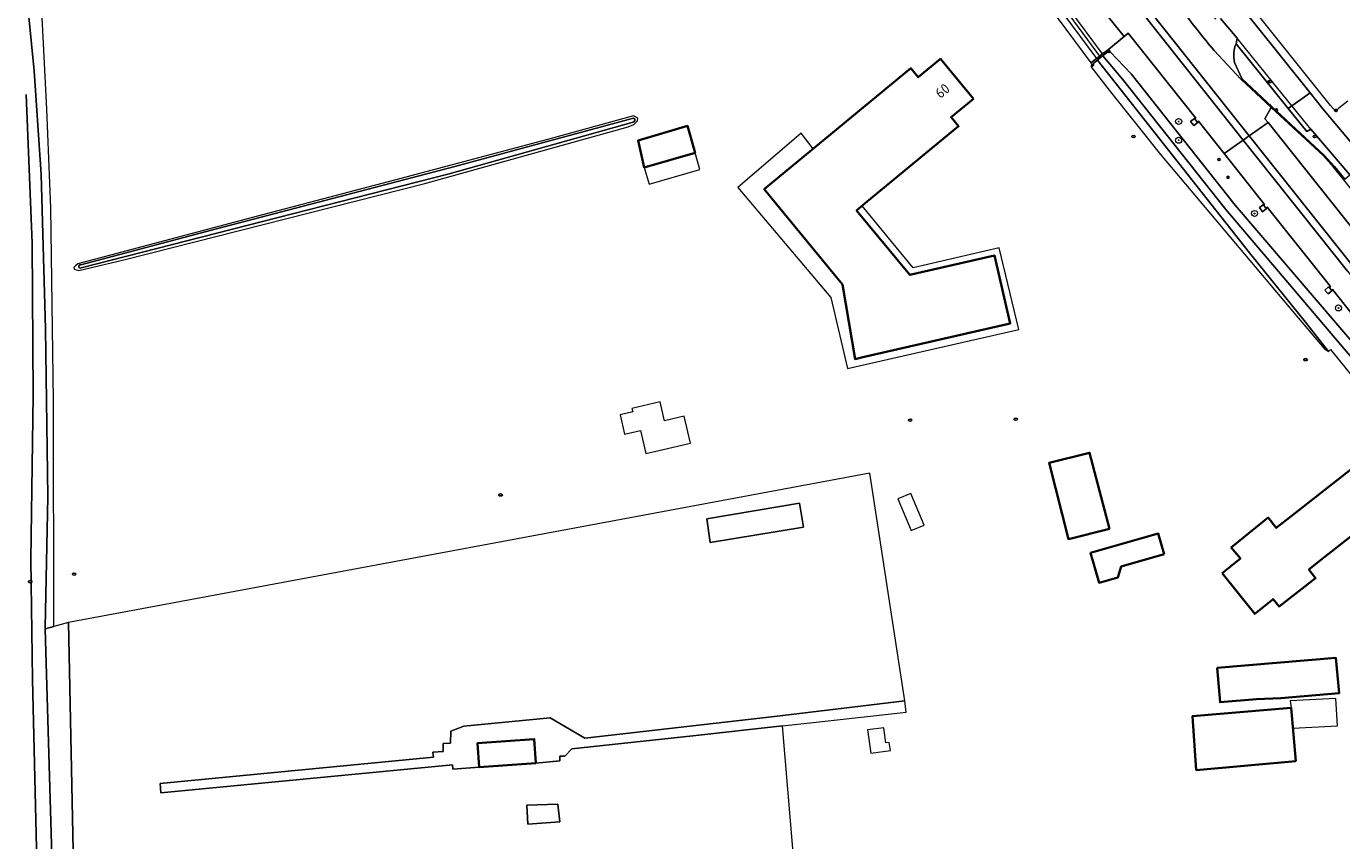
# Model space of a CAD drawing. Header units: metres. Extents: x 152610 to 160096, y 456114 to 462495.
# Tile 21 of 256: x 156049 to 156224, y 458221 to 458329. Entities that reach past the tile are written whole.
import ezdxf
from ezdxf.enums import TextEntityAlignment as Align

# ---------------------------------------------------------------- set-up
doc = ezdxf.new("R2010")
doc.units = ezdxf.units.M
doc.header["$LTSCALE"] = 0.5
doc.layers.get('0').update_dxf_attribs({"linetype": 'CONTINUOUS'})
for name, color, linetype, lineweight in [('B-PV-GR-BOOM-S', 251, 'CONTINUOUS', 25), ('B-PV-GR-GRAS-GV', 251, 'CONTINUOUS', 13), ('B-PV-IE-MEUBILAIR-S', 251, 'CONTINUOUS', 25), ('B-PV-IE-MEUBILAIR_WEGMEUBILAIR-GV', 251, 'CONTINUOUS', 18), ('B-PV-IE-TERREINAFSCHEIDING_KUNSTMATIG_MUUR-GV', 251, 'CONTINUOUS', 18), ('B-PV-KW-KUNSTWERK_DUIKER-G', 251, 'CONTINUOUS', 18), ('B-PV-KW-KUNSTWERK_DUIKER-GV', 251, 'CONTINUOUS', 18), ('B-PV-OG-BEBOUWING-GV', 6, 'CONTINUOUS', 35), ('B-PV-OG-BEBOUWING-T18', 1, 'CONTINUOUS', 18), ('B-PV-OG-BEBOUWING_OVERBOUWING-GV', 251, 'CONTINUOUS', 18), ('B-PV-OG-BEBOUWING_SCHUUR-GV', 251, 'CONTINUOUS', 18), ('B-PV-OG-TERREIN_OEVER-GV', 251, 'CONTINUOUS', 18), ('B-PV-OG-WATER_GREPPEL-GV', 251, 'CONTINUOUS', 18), ('B-PV-OG-WATER_SLOOT-GV', 251, 'CONTINUOUS', 18), ('B-PV-OG-WEG-GV', 251, 'CONTINUOUS', 18), ('B-PV-RI-HWA_GOOT_LIJNGOOT-G', 251, 'CONTINUOUS', 18), ('B-PV-VH-GESLOTENVERHARDING-GV', 251, 'CONTINUOUS', 18), ('B-PV-VH-GESLOTENVERHARDING_ASFALT-GV', 251, 'CONTINUOUS', 18), ('B-PV-VH-GESLOTENVERHARDING_BETON-GV', 251, 'CONTINUOUS', 18), ('B-PV-VH-ONVERHARD-GV', 251, 'CONTINUOUS', 18), ('B-PV-VH-ONVERHARD_ZAND-GV', 251, 'CONTINUOUS', 18), ('B-PV-VH-OPENVERHARDING_BETONSTRAATSTEEN-GV', 251, 'CONTINUOUS', 18), ('B-PV-VH-OPENVERHARDING_STRAATBAKSTEEN-GV', 251, 'CONTINUOUS', 18), ('B-PV-VH-OPENVERHARDING_TEGEL-GV', 251, 'CONTINUOUS', 18)]:
    doc.layers.add(name, color=color, linetype=linetype, lineweight=lineweight)
doc.styles.add('NLCS-ISO', font='NLCS-ISO.ttf')
doc.styles.add('NLCS-ISO-M750-T18', font='NLCS-ISO.ttf', dxfattribs={"height": 1.35})

# ---------------------------------------------------------------- blocks, each defined once
blk = doc.blocks.new('SIE-MEUBILAIR_BORD_VERKEER-SO')
blk.add_lwpolyline([(-0.5625, -0.5625), (0.5625, -0.5625), (0.5625, 0.5625), (-0.5625, 0.5625)], close=True)
at = {"style": 'NLCS-ISO'}
blk.add_text('vb', height=0.75, dxfattribs=at).set_placement((0, 0), align=Align.MIDDLE_CENTER)
blk = doc.blocks.new('SIE-MEUBILAIR_PAAL_LICHTMAST-SO')
for points in [[(-0.62, 0), (-1, 0)], [(-0.71, 0.71), (-0.44, 0.44)], [(0, 1), (0, 0.62)], [(0.44, 0.44), (0.71, 0.71)], [(1, 0), (0.62, 0)], [(-0.71, -0.71), (-0.44, -0.44)], [(0, -0.62), (0, -1)], [(0.44, -0.44), (0.71, -0.71)]]:
    blk.add_lwpolyline(points)
blk.add_circle((0, 0), 0.5)
blk = doc.blocks.new('SIE-MEUBILAIR_PAAL_VERKEERSBORD-SO')
blk.add_circle((0, 0), 0.75)
at = {"style": 'NLCS-ISO'}
blk.add_text('vb', height=0.75, dxfattribs=at).set_placement((0, 0.07), align=Align.MIDDLE_CENTER)
blk = doc.blocks.new('SIE-MEUBILAIR_PAAL_HECTOMETER-SO')
blk.add_circle((0, 0), 0.75)
at = {"style": 'NLCS-ISO'}
blk.add_text('hm', height=0.75, dxfattribs=at).set_placement((0.16, 0.07), align=Align.MIDDLE_CENTER)
blk = doc.blocks.new('SIE-MEUBILAIR_PUT_RIOOLPUT-SO')
blk.add_ellipse((0, 0), major_axis=(1.25, 0), ratio=0.54)
blk = doc.blocks.new('SIE-MEUBILAIR_PUT_KOLK-SO')
blk.add_ellipse((0, 0), major_axis=(1.25, 0), ratio=0.54)
at = {"style": 'NLCS-ISO'}
blk.add_text('klk', height=0.75, dxfattribs=at).set_placement((0.03, 0), align=Align.MIDDLE_CENTER)
blk = doc.blocks.new('SGR-BOOM_GBKN-SO')
at = {"linetype": 'ByBlock', "lineweight": 18}
h = blk.add_hatch(color=0, dxfattribs=at)
h.dxf.hatch_style = 1
edge = h.paths.add_edge_path()
edge.add_arc((0, 0), 0.25, 0, 360)
at = {"color": 0, "linetype": 'ByBlock', "lineweight": 18}
for radius in [2, 0.25]:
    blk.add_circle((0, 0), radius, dxfattribs=at)
at = {"color": 0, "linetype": 'ByBlock', "lineweight": 18, "style": 'NLCS-ISO'}
blk.add_attdef('SOORT', (2.5, 0), '', height=1.5, dxfattribs=at)

msp = doc.modelspace()

# ---------------------------------------------------------------- linework, layer by layer
at = {"layer": 'B-PV-GR-GRAS-GV', "flags": 128}
for points in [[(156051.547, 458248.689), (156052.671, 458248.996), (156052.638, 458279.087), (156052.277, 458304.73), (156051.735, 458317.876), (156051.05, 458331.788), (156048.857, 458347.483), (156046.71, 458356.562), (156043.7, 458367.319), (156031.97, 458410.789), (156032.174, 458412.173), (156033.408, 458413.195), (156029.673, 458412.195), (156031.156, 458407.418), (156035.203, 458392.128), (156040.3, 458372.866), (156046.296, 458351.206), (156048.657, 458337.378), (156050.043, 458322.95), (156050.98, 458309.159), (156051.58, 458288.623), (156051.88, 458266.288), (156051.543, 458248.862)], [(156151.933, 458265.425), (156152.46, 458262.247), (156140.052, 458260.19), (156139.584, 458263.327)], [(156119.739, 458225.386), (156120.034, 458223.03), (156115.763, 458222.736), (156115.616, 458225.239)]]:
    msp.add_lwpolyline(points, close=True, dxfattribs=at)
for points in [[(156152.16, 458206.316), (156149.663, 458235.781), (156137.741, 458234.481), (156121.614, 458232.739), (156120.702, 458231.753), (156120.034, 458231.747), (156120.046, 458231.132), (156116.84, 458230.831), (156109.292, 458230.308), (156105.784, 458230.051), (156105.751, 458230.624), (156066.938, 458226.879), (156066.836, 458228.127), (156103.192, 458231.621), (156103.122, 458232.297), (156104.519, 458232.406), (156104.488, 458233.432), (156105.476, 458233.512), (156105.496, 458235.083), (156107.257, 458235.771), (156118.741, 458236.861), (156123.332, 458234.138), (156148.588, 458237.036), (156165.94, 458239.109), (156161.267, 458269.417), (156054.65, 458249.537), (156055.608, 458201.922)], [(156057.228, 457961.535), (156056.955, 458036.873), (156057, 458037.958), (156055.986, 458096.451), (156055.707, 458098.301), (156055.163, 458151.021), (156054.543, 458196.325), (156055.144, 458199.482), (156055.608, 458201.922), (156054.65, 458249.537), (156052.671, 458248.996), (156051.547, 458248.689), (156052.502, 458215.483), (156052.636, 458186.587), (156053.375, 458152.381), (156054.047, 458109.709), (156054.067, 458108.347), (156054.786, 458058.972), (156054.756, 458043.623), (156054.719, 458025.506), (156055.22, 458000), (156055.074, 457988.747), (156054.988, 457975.575), (156055.314, 457956.892)]]:
    msp.add_lwpolyline(points, dxfattribs=at)
at = {"layer": 'B-PV-IE-MEUBILAIR_WEGMEUBILAIR-GV', "flags": 128}
for points in [[(156176.745, 458358.058), (156176.764, 458357.921), (156179.986, 458353.744), (156183.222, 458349.531), (156198.085, 458329.947), (156210.981, 458313.735), (156224.837, 458296.318), (156259.39, 458252.869), (156269.125, 458240.768), (156273.613, 458235.535), (156285.812, 458221.314), (156303.648, 458202.574), (156349.059, 458156.859), (156352.592, 458153.302), (156356.211, 458149.56), (156359.378, 458146.619)], [(156359.378, 458146.619), (156359.373, 458146.464), (156359.992, 458147.107), (156360.031, 458147.268), (156359.749, 458147.579), (156356.841, 458150.318), (156353.067, 458154.215), (156349.76, 458157.544), (156304.393, 458203.208), (156286.632, 458221.864), (156274.391, 458236.118), (156269.874, 458241.378), (156260.147, 458253.466), (156225.656, 458296.865), (156211.783, 458314.301), (156198.849, 458330.555), (156184.017, 458349.986), (156180.669, 458354.417), (156177.559, 458358.414), (156177.492, 458358.524)], [(156224.501, 458308.527), (156223.119, 458310.233), (156221.769, 458311.723), (156214.824, 458318.167), (156210.781, 458321.945), (156210.679, 458321.839), (156214.707, 458318.07), (156221.669, 458311.623), (156222.998, 458310.135), (156224.383, 458308.439)]]:
    msp.add_lwpolyline(points, dxfattribs=at)
at = {"layer": 'B-PV-IE-TERREINAFSCHEIDING_KUNSTMATIG_MUUR-GV', "flags": 128}
msp.add_lwpolyline([(156190.815, 458323.756), (156190.881, 458323.59), (156191.074, 458323.718), (156190.954, 458323.879), (156191.577, 458324.377), (156191.609, 458324.403), (156191.999, 458324.715), (156192.283, 458324.942), (156192.39, 458325.028), (156192.999, 458325.515), (156193.128, 458325.362), (156193.289, 458325.478), (156193.049, 458325.811), (156192.261, 458325.202), (156191.865, 458324.896), (156191.502, 458324.614), (156191.47, 458324.59), (156190.715, 458324.006)], close=True, dxfattribs=at)
at = {"layer": 'B-PV-KW-KUNSTWERK_DUIKER-G', "flags": 128}
msp.add_lwpolyline([(156187.259, 458331.104), (156191.999, 458324.715)], dxfattribs=at)
at = {"layer": 'B-PV-KW-KUNSTWERK_DUIKER-GV', "flags": 128}
msp.add_lwpolyline([(156192.283, 458324.942), (156192.39, 458325.028), (156192.261, 458325.202), (156187.781, 458331.24), (156187.661, 458331.401), (156187.259, 458331.104), (156186.865, 458330.796), (156186.983, 458330.637), (156191.47, 458324.59), (156191.609, 458324.403), (156191.999, 458324.715)], close=True, dxfattribs=at)
at = {"layer": 'B-PV-OG-BEBOUWING-GV', "flags": 128}
for points in [[(156175.068, 458319.231), (156170.686, 458324.544), (156167.725, 458322.11), (156166.738, 458323.306), (156147.227, 458307.196), (156157.629, 458294.515), (156159.33, 458284.6), (156160.35, 458284.834), (156179.967, 458289.339), (156177.895, 458298.368), (156166.611, 458295.801), (156159.521, 458304.385), (156160.67, 458305.334), (156173.094, 458315.591), (156172.106, 458316.788)], [(156138.029, 458312.04), (156137.013, 458315.628), (156130.448, 458313.665), (156131.26, 458310.078)], [(156193.202, 458261.995), (156190.527, 458272.127), (156185.133, 458270.801), (156187.713, 458260.647)], [(156208.176, 458256.094), (156212.514, 458250.702), (156214.953, 458252.665), (156215.749, 458251.675), (156220.61, 458255.467), (156219.713, 458256.611), (156221.664, 458258.142), (156230.074, 458264.741), (156225.746, 458270.256), (156217.336, 458263.657), (156215.385, 458262.126), (156214.305, 458263.503), (156209.389, 458259.547), (156210.599, 458258.044)], [(156200.439, 458258.623), (156199.661, 458261.378), (156190.658, 458258.836), (156191.787, 458254.836), (156194.301, 458255.546), (156194.745, 458257.016)], [(156207.508, 458243.496), (156207.899, 458238.932), (156212.761, 458239.348), (156215.977, 458239.47), (156223.743, 458240.136), (156223.295, 458244.849)], [(156217.988, 458231.098), (156217.344, 458238.179), (156204.214, 458237.064), (156204.734, 458229.902)], [(156116.84, 458230.831), (156116.618, 458234.036), (156109.07, 458233.513), (156109.292, 458230.308)]]:
    msp.add_lwpolyline(points, close=True, dxfattribs=at)
at = {"layer": 'B-PV-OG-BEBOUWING_OVERBOUWING-GV', "flags": 128}
for points in [[(156153.751, 458312.582), (156152.125, 458314.642), (156143.725, 458307.452), (156156.105, 458292.786), (156158.319, 458283.344), (156181.106, 458288.557), (156178.479, 458299.409), (156167.061, 458296.738), (156160.258, 458304.993), (156159.521, 458304.385), (156166.611, 458295.801), (156177.895, 458298.368), (156179.967, 458289.339), (156160.35, 458284.834), (156159.33, 458284.6), (156157.629, 458294.515), (156147.227, 458307.196)], [(156138.648, 458309.836), (156138.029, 458312.04), (156131.26, 458310.078), (156131.908, 458307.858)], [(156133.97, 458276.396), (156133.397, 458278.901), (156129.616, 458278.036), (156129.72, 458277.581), (156128.053, 458277.2), (156128.646, 458274.608), (156130.775, 458275.095), (156131.473, 458272.046), (156137.399, 458273.402), (156136.577, 458276.993)], [(156168.512, 458262.515), (156166.759, 458266.721), (156165.024, 458265.998), (156166.777, 458261.792)], [(156223.519, 458235.815), (156223.309, 458239.419), (156217.237, 458239.108), (156217.344, 458238.179), (156217.59, 458235.469)]]:
    msp.add_lwpolyline(points, close=True, dxfattribs=at)
at = {"layer": 'B-PV-OG-BEBOUWING_SCHUUR-GV', "flags": 128}
for points in [[(156163.396, 458233.535), (156163.128, 458235.552), (156160.988, 458235.267), (156161.402, 458232.157), (156164.022, 458232.507), (156163.877, 458233.599)], [(156120.034, 458223.03), (156119.739, 458225.386), (156115.616, 458225.239), (156115.763, 458222.736)]]:
    msp.add_lwpolyline(points, close=True, dxfattribs=at)
at = {"layer": 'B-PV-OG-TERREIN_OEVER-GV', "flags": 128}
for points in [[(156048.988, 458319.802), (156049.8, 458300.027), (156049.934, 458279.736), (156049.626, 458257.928), (156049.852, 458241.964), (156050.668, 458206.437), (156050.992, 458182.124), (156050.86, 458167.815), (156051.202, 458139.169), (156050.93, 458120.366), (156050.999, 458108.402), (156054.067, 458108.347), (156054.047, 458109.709), (156053.375, 458152.381), (156052.636, 458186.587), (156052.502, 458215.483), (156051.547, 458248.689), (156051.543, 458248.862), (156051.88, 458266.288), (156051.58, 458288.623), (156050.98, 458309.159), (156050.043, 458322.95), (156048.657, 458337.378)], [(156056.259, 458297.15), (156074.351, 458301.946), (156106.064, 458310.245), (156129.635, 458316.633)], [(156129.789, 458316.135), (156105.301, 458309.253), (156084.442, 458303.918), (156056.337, 458296.74)]]:
    msp.add_lwpolyline(points, dxfattribs=at)
for points in [[(156228.557, 458280.618), (156229.515, 458281.385), (156228.918, 458282.859), (156226.996, 458285.12), (156209.917, 458305.066), (156196.086, 458322.551), (156193.289, 458325.478), (156193.128, 458325.362), (156192.999, 458325.515), (156192.39, 458325.028), (156192.283, 458324.942), (156194.911, 458321.845), (156208.645, 458304.485), (156225.917, 458284.211)], [(156191.577, 458324.377), (156190.954, 458323.879), (156191.074, 458323.718), (156190.881, 458323.59), (156190.815, 458323.756), (156190.713, 458323.545), (156193.132, 458320.379), (156199.962, 458311.8), (156217.805, 458290.687), (156221.733, 458286.016), (156222.348, 458285.595), (156219.251, 458289.52), (156211.818, 458298.758)], [(156130.37, 458316.301), (156130.398, 458316.637), (156129.838, 458316.945), (156118.379, 458313.835), (156098.851, 458308.624), (156078.958, 458303.413), (156055.886, 458297.263), (156055.55, 458297.011), (156055.353, 458296.773), (156055.396, 458296.577), (156055.998, 458296.394), (156062.176, 458297.865), (156102.045, 458307.952), (156129.138, 458315.516), (156129.894, 458315.825)]]:
    msp.add_lwpolyline(points, close=True, dxfattribs=at)
at = {"layer": 'B-PV-OG-TERREIN_OEVER-GV'}
for points in [[(156129.635, 458316.633, -1.116839), (156129.789, 458316.135)], [(156056.337, 458296.74, -1.5216336), (156056.259, 458297.15)]]:
    msp.add_lwpolyline(points, format="xyb", dxfattribs=at)
at = {"layer": 'B-PV-OG-WATER_GREPPEL-GV', "flags": 128}
for points in [[(156129.635, 458316.633), (156106.064, 458310.245), (156074.351, 458301.946), (156056.259, 458297.15)], [(156056.337, 458296.74), (156084.442, 458303.918), (156105.301, 458309.253), (156129.789, 458316.135)]]:
    msp.add_lwpolyline(points, dxfattribs=at)
at = {"layer": 'B-PV-OG-WATER_GREPPEL-GV'}
for points in [[(156129.789, 458316.135, 1.116839), (156129.635, 458316.633)], [(156056.259, 458297.15, 1.5216336), (156056.337, 458296.74)]]:
    msp.add_lwpolyline(points, format="xyb", dxfattribs=at)
at = {"layer": 'B-PV-OG-WATER_SLOOT-GV', "flags": 128}
msp.add_lwpolyline([(156227.529, 458279.794), (156228.145, 458280.287), (156228.557, 458280.618), (156225.917, 458284.211), (156208.645, 458304.485), (156194.911, 458321.845), (156192.283, 458324.942), (156191.999, 458324.715), (156191.609, 458324.403), (156191.577, 458324.377), (156211.818, 458298.758), (156219.251, 458289.52), (156222.348, 458285.595), (156222.594, 458285.889)], close=True, dxfattribs=at)
msp.add_lwpolyline([(156041.03, 458108.436), (156050.999, 458108.402), (156050.93, 458120.366), (156051.202, 458139.169), (156050.86, 458167.815), (156050.992, 458182.124), (156050.668, 458206.437), (156049.852, 458241.964), (156049.626, 458257.928), (156049.934, 458279.736), (156049.8, 458300.027), (156048.988, 458319.802)], dxfattribs=at)
at = {"layer": 'B-PV-OG-WEG-GV', "flags": 128}
for points in [[(156229.984, 458284.905), (156222.874, 458293.849), (156222.714, 458293.756), (156222.769, 458293.68), (156222.272, 458293.272), (156221.858, 458293.777), (156222.347, 458294.219), (156222.407, 458294.125), (156222.578, 458294.256), (156214.146, 458304.792), (156214.002, 458304.712), (156214.056, 458304.63), (156213.548, 458304.209), (156213.138, 458304.764), (156213.634, 458305.138), (156213.684, 458305.068), (156213.827, 458305.183), (156208.446, 458311.947), (156205.018, 458316.256), (156204.867, 458316.145), (156204.918, 458316.066), (156204.406, 458315.687), (156203.98, 458316.216), (156204.487, 458316.629), (156204.522, 458316.585), (156204.662, 458316.678), (156195.644, 458327.956), (156195.143, 458327.524), (156193.049, 458325.811), (156193.289, 458325.478), (156196.086, 458322.551), (156209.917, 458305.066), (156226.996, 458285.12)], [(156209.838, 458324.065), (156210.781, 458321.945), (156214.824, 458318.167), (156221.769, 458311.723), (156223.119, 458310.233), (156224.501, 458308.527), (156225.171, 458309.105), (156219.958, 458315.215), (156219.45, 458314.879), (156216.967, 458317.957), (156210.025, 458326.561)]]:
    msp.add_lwpolyline(points, dxfattribs=at)
at = {"layer": 'B-PV-OG-WEG-GV'}
msp.add_lwpolyline([(156210.025, 458326.561, 0.1542813), (156209.838, 458324.065)], format="xyb", dxfattribs=at)
at = {"layer": 'B-PV-RI-HWA_GOOT_LIJNGOOT-G', "flags": 128}
msp.add_lwpolyline([(156220.175, 458314.95), (156214.833, 458321.537), (156210.183, 458327.305)], dxfattribs=at)
at = {"layer": 'B-PV-VH-GESLOTENVERHARDING-GV', "flags": 128}
for points in [[(156207.957, 458329.924), (156210.183, 458327.305), (156210.025, 458326.561), (156216.967, 458317.957), (156219.897, 458320.022), (156212.528, 458329.195), (156210.392, 458331.844), (156189.377, 458357.724), (156182.947, 458368.447), (156180.801, 458371.868), (156164.343, 458396.347), (156161.983, 458394.767), (156176.181, 458373.675), (156179.27, 458368.979), (156183.345, 458362.289), (156184.131, 458360.965), (156186.456, 458357.017), (156186.258, 458356.706), (156186.085, 458356.303), (156197.152, 458342.304), (156200.551, 458338.145), (156201.25, 458337.304), (156205.735, 458331.846), (156207.305, 458329.818)], [(156176.764, 458357.921), (156179.986, 458353.744), (156183.222, 458349.531), (156198.085, 458329.947), (156210.981, 458313.735), (156211.783, 458314.301), (156198.849, 458330.555), (156184.017, 458349.986), (156180.669, 458354.417), (156177.559, 458358.414), (156177.492, 458358.524)], [(156177.492, 458358.524), (156177.559, 458358.414), (156180.669, 458354.417), (156184.017, 458349.986), (156198.849, 458330.555), (156211.783, 458314.301), (156214.279, 458316.061), (156213.863, 458316.583), (156214.707, 458318.07), (156210.679, 458321.839), (156207.103, 458325.647)], [(156224.837, 458296.318), (156210.981, 458313.735), (156208.446, 458311.947), (156213.827, 458305.183), (156213.684, 458305.068), (156214.002, 458304.712), (156214.146, 458304.792), (156222.578, 458294.256), (156222.407, 458294.125), (156222.714, 458293.756), (156222.874, 458293.849), (156229.984, 458284.905)]]:
    msp.add_lwpolyline(points, dxfattribs=at)
at = {"layer": 'B-PV-VH-GESLOTENVERHARDING-GV'}
msp.add_lwpolyline([(156207.103, 458325.647, -0.0146404), (156203.123, 458330.687)], format="xyb", dxfattribs=at)
at = {"layer": 'B-PV-VH-GESLOTENVERHARDING-GV', "flags": 128}
for points in [[(156269.565, 458246.874), (156269.413, 458246.737), (156263.138, 458254.572), (156263.286, 458254.72), (156263.175, 458254.839), (156262.325, 458255.851), (156262.193, 458255.72), (156258.845, 458259.952), (156253.403, 458268.596), (156252.556, 458268.025), (156214.279, 458316.061), (156211.783, 458314.301), (156225.656, 458296.865), (156260.147, 458253.466), (156269.874, 458241.378), (156274.391, 458236.118), (156276.777, 458237.904), (156269.752, 458246.313), (156269.925, 458246.432)], [(156274.391, 458236.118), (156269.874, 458241.378), (156260.147, 458253.466), (156225.656, 458296.865), (156211.783, 458314.301), (156210.981, 458313.735), (156224.837, 458296.318), (156259.39, 458252.869), (156269.125, 458240.768), (156273.613, 458235.535)]]:
    msp.add_lwpolyline(points, close=True, dxfattribs=at)
at = {"layer": 'B-PV-VH-GESLOTENVERHARDING_ASFALT-GV', "flags": 128}
for points in [[(156189.79, 458334.142), (156195.143, 458327.524), (156195.644, 458327.956), (156204.662, 458316.678), (156204.522, 458316.585), (156204.867, 458316.145), (156205.018, 458316.256), (156208.446, 458311.947), (156210.981, 458313.735), (156198.085, 458329.947)], [(156233.362, 458303.593), (156229.297, 458308.716), (156221.587, 458317.918), (156219.897, 458320.022), (156216.967, 458317.957), (156219.45, 458314.879), (156219.958, 458315.215), (156225.171, 458309.105), (156237.245, 458294.022), (156238.745, 458292.01), (156240.045, 458290.276), (156243.824, 458285.405), (156254.922, 458270.983), (156264.922, 458257.882), (156265.75, 458256.798), (156272.123, 458248.642), (156279.086, 458239.792), (156281.44, 458241.767)]]:
    msp.add_lwpolyline(points, dxfattribs=at)
msp.add_lwpolyline([(156253.403, 458268.596), (156243.564, 458284.258), (156242.993, 458285.102), (156242.41, 458285.892), (156239.37, 458289.769), (156238.055, 458291.4), (156236.418, 458293.424), (156234.954, 458295.25), (156226.146, 458306.229), (156224.383, 458308.439), (156222.998, 458310.135), (156221.669, 458311.623), (156214.707, 458318.07), (156213.863, 458316.583), (156214.279, 458316.061), (156252.556, 458268.025)], close=True, dxfattribs=at)
at = {"layer": 'B-PV-VH-GESLOTENVERHARDING_BETON-GV', "flags": 128}
msp.add_lwpolyline([(156224.501, 458308.527), (156223.119, 458310.233), (156221.769, 458311.723), (156214.824, 458318.167), (156210.781, 458321.945), (156210.679, 458321.839), (156214.707, 458318.07), (156221.669, 458311.623), (156222.998, 458310.135), (156224.383, 458308.439)], dxfattribs=at)
at = {"layer": 'B-PV-VH-ONVERHARD-GV', "flags": 128}
for points in [[(156139.584, 458263.327), (156140.052, 458260.19), (156152.46, 458262.247), (156151.933, 458265.425)], [(156165.94, 458239.109), (156148.588, 458237.036), (156123.332, 458234.138), (156118.741, 458236.861), (156107.257, 458235.771), (156105.496, 458235.083), (156105.476, 458233.512), (156104.488, 458233.432), (156104.519, 458232.406), (156103.122, 458232.297), (156103.192, 458231.621), (156066.836, 458228.127), (156066.938, 458226.879), (156105.751, 458230.624), (156105.784, 458230.051), (156109.292, 458230.308), (156109.07, 458233.513), (156116.618, 458234.036), (156116.84, 458230.831), (156120.046, 458231.132), (156120.034, 458231.747), (156120.702, 458231.753), (156121.614, 458232.739), (156137.741, 458234.481), (156149.663, 458235.781), (156154.158, 458236.272), (156166.108, 458237.597)]]:
    msp.add_lwpolyline(points, close=True, dxfattribs=at)
at = {"layer": 'B-PV-VH-ONVERHARD_ZAND-GV', "flags": 128}
msp.add_lwpolyline([(156120.034, 458223.03), (156119.739, 458225.386), (156115.616, 458225.239), (156115.763, 458222.736)], close=True, dxfattribs=at)
at = {"layer": 'B-PV-VH-OPENVERHARDING_BETONSTRAATSTEEN-GV', "flags": 128}
msp.add_lwpolyline([(156188.663, 458331.907), (156187.781, 458331.24), (156187.382, 458330.938), (156186.983, 458330.637), (156186.199, 458330.044), (156190.715, 458324.006), (156191.47, 458324.59), (156191.502, 458324.614), (156191.865, 458324.896), (156192.261, 458325.202), (156193.049, 458325.811), (156195.143, 458327.524), (156189.79, 458334.142)], close=True, dxfattribs=at)
at = {"layer": 'B-PV-VH-OPENVERHARDING_STRAATBAKSTEEN-GV'}
for points in [[(156203.123, 458330.687, 0.0146404), (156207.103, 458325.647)], [(156209.838, 458324.065, -0.1542813), (156210.025, 458326.561)]]:
    msp.add_lwpolyline(points, format="xyb", dxfattribs=at)
at = {"layer": 'B-PV-VH-OPENVERHARDING_STRAATBAKSTEEN-GV', "flags": 128}
for points in [[(156210.025, 458326.561), (156210.183, 458327.305), (156207.957, 458329.924)], [(156207.103, 458325.647), (156210.679, 458321.839), (156210.781, 458321.945), (156209.838, 458324.065)]]:
    msp.add_lwpolyline(points, dxfattribs=at)
at = {"layer": 'B-PV-VH-OPENVERHARDING_TEGEL-GV', "flags": 128}
for points in [[(156156.612, 458408.029), (156156.894, 458407.493), (156162.792, 458398.654), (156164.343, 458396.347), (156180.801, 458371.868), (156182.947, 458368.447), (156189.377, 458357.724), (156210.392, 458331.844), (156212.528, 458329.195), (156219.897, 458320.022), (156221.587, 458317.918), (156229.297, 458308.716), (156233.362, 458303.593)], [(156224.881, 458318.914), (156223.694, 458317.966), (156223.268, 458317.608), (156222.583, 458318.342), (156213.014, 458330.306)]]:
    msp.add_lwpolyline(points, dxfattribs=at)
for points in [[(156204.867, 458316.145), (156204.522, 458316.585), (156204.487, 458316.629), (156203.98, 458316.216), (156204.406, 458315.687), (156204.918, 458316.066)], [(156214.002, 458304.712), (156213.684, 458305.068), (156213.634, 458305.138), (156213.138, 458304.764), (156213.548, 458304.209), (156214.056, 458304.63)], [(156222.714, 458293.756), (156222.407, 458294.125), (156222.347, 458294.219), (156221.858, 458293.777), (156222.272, 458293.272), (156222.769, 458293.68)]]:
    msp.add_lwpolyline(points, close=True, dxfattribs=at)

# ---------------------------------------------------------------- block references
at = {"layer": 'B-PV-GR-BOOM-S', "xscale": 0.2, "yscale": 0.2, "zscale": 0.2}
for p in [(156202.386, 458316.217), (156202.385, 458313.718), (156212.485, 458303.977), (156223.651, 458291.398)]:
    msp.add_blockref('SGR-BOOM_GBKN-SO', p, dxfattribs=at)
at = {"layer": 'B-PV-IE-MEUBILAIR-S', "xscale": 0.2, "yscale": 0.2, "zscale": 0.2}
for name, p in [('SIE-MEUBILAIR_PUT_KOLK-SO', (156214.514, 458321.509)), ('SIE-MEUBILAIR_PAAL_HECTOMETER-SO', (156215.408, 458317.747)), ('SIE-MEUBILAIR_PAAL_VERKEERSBORD-SO', (156223.343, 458317.681)), ('SIE-MEUBILAIR_BORD_VERKEER-SO', (156223.343, 458317.681)), ('SIE-MEUBILAIR_PUT_RIOOLPUT-SO', (156196.371, 458314.205)), ('SIE-MEUBILAIR_PUT_KOLK-SO', (156220.507, 458314.206)), ('SIE-MEUBILAIR_PAAL_HECTOMETER-SO', (156207.766, 458311.153)), ('SIE-MEUBILAIR_PAAL_LICHTMAST-SO', (156208.958, 458308.786)), ('SIE-MEUBILAIR_PUT_RIOOLPUT-SO', (156219.284, 458284.526)), ('SIE-MEUBILAIR_PUT_RIOOLPUT-SO', (156166.668, 458276.483)), ('SIE-MEUBILAIR_PUT_RIOOLPUT-SO', (156180.694, 458276.59)), ('SIE-MEUBILAIR_PUT_RIOOLPUT-SO', (156112.142, 458266.521)), ('SIE-MEUBILAIR_PUT_RIOOLPUT-SO', (156049.55, 458254.982)), ('SIE-MEUBILAIR_PUT_RIOOLPUT-SO', (156055.385, 458255.993))]:
    msp.add_blockref(name, p, dxfattribs=at)

# ---------------------------------------------------------------- texts
at = {"layer": 'B-PV-OG-BEBOUWING-T18', "style": 'NLCS-ISO-M750-T18'}
msp.add_text('60', height=1.35, rotation=39.5, dxfattribs=at).set_placement((156170.948, 458320.297), align=Align.MIDDLE)

doc.saveas('drawing.dxf')
